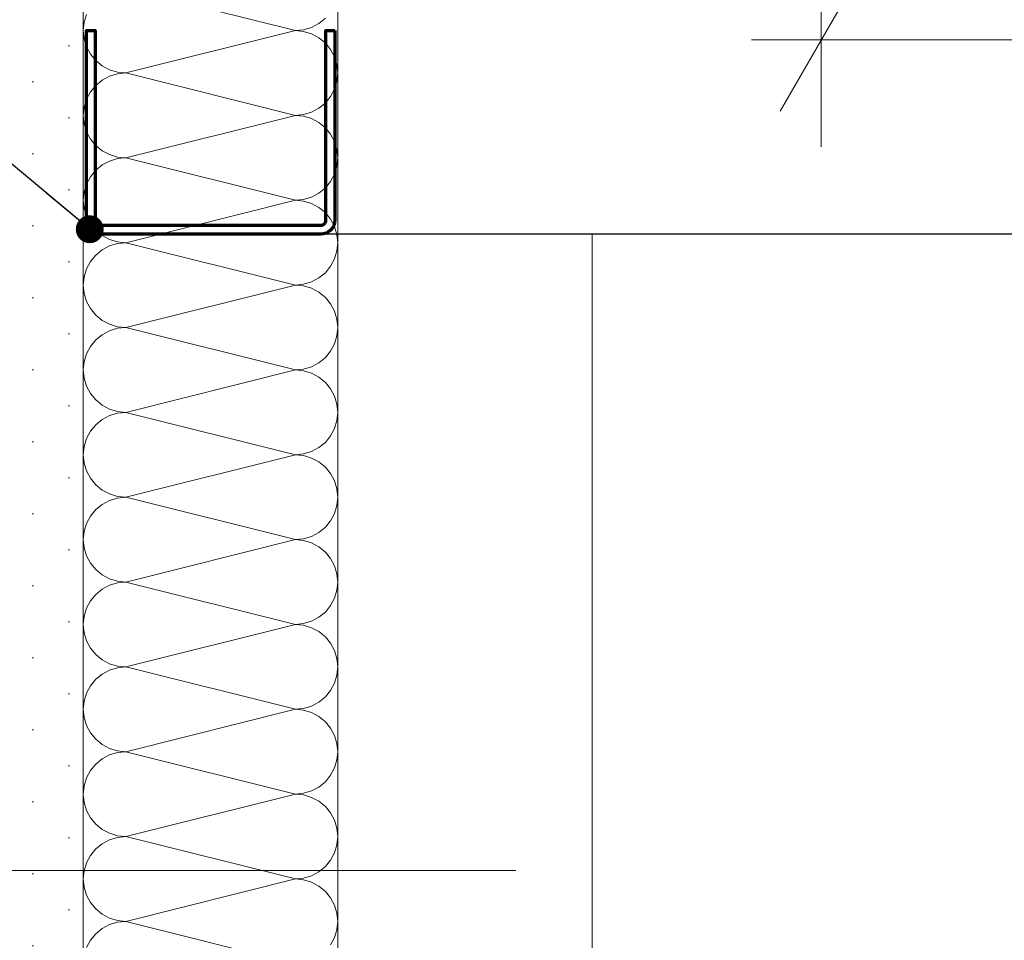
# Model space of a CAD drawing. Header units: metres. Extents: x -3.5 to 65.3, y -10.9 to 16.7.
# Tile 150 of 184: x 44.382 to 44.576, y 5.396 to 5.577. Entities that reach past the tile are written whole.
import ezdxf

# ---------------------------------------------------------------- set-up
doc = ezdxf.new("R2010")
doc.units = ezdxf.units.M
doc.header["$MEASUREMENT"] = 0
for name, pattern in [('DASHED', [0.015, 0.007, -0.008]), ('Untersicht', [0.04, 0.03, -0.01]), ('Wipeout_Contour', [1, 0, -1])]:
    doc.linetypes.add(name, pattern=pattern)
for name, color, linetype in [('102 - Bemaßung_ Beschriftung.Detail_ Ausschnitt', 7, 'Continuous'), ('608 - Struktur.Träger', 7, 'Continuous'), ('660 - Unterkonstruktion.Trockenbau', 7, 'Continuous'), ('Neubau_102 - Bemaßung_ Beschriftung.Detail_ Ausschnitt', 7, 'Continuous'), ('Neubau_606 - Struktur.Wand Innen Ausbau', 7, 'Continuous'), ('Neubau_802 - HKLSE.Sanitär', 7, 'Continuous')]:
    doc.layers.add(name, color=color, linetype=linetype)
doc.styles.add('ERSTELLTER_STIL_1', font='txt')
doc.dimstyles.new('ERSTELLTER_STIL__1', dxfattribs={"dimtxt": 0.04, "dimasz": 0.02128, "dimexe": 0.18, "dimexo": 0.0625, "dimgap": 0, "dimtad": 1, "dimzin": 0, "dimdsep": 46, "dimtxsty": 'ERSTELLTER_STIL_1', "dimblk": 'ARROWHEAD_2', "dimblk1": 'ARROWHEAD_2', "dimblk2": 'ARROWHEAD_2', "dimcen": 0.09, "dimse1": 1, "dimse2": 1, "dimclrd": 7, "dimclre": 7, "dimclrt": 7, "dimazin": 0, "dimtfac": 1, "dimtdec": 4, "dimtmove": 0, "dimatfit": 3, "dimfxl": 1, "dimtolj": 1, "dimtzin": 0, "dimarcsym": 0})
doc.dimstyles.new('ERSTELLTER_STIL__4', dxfattribs={"dimtxt": 0.04, "dimasz": 0.02128, "dimexe": 0.18, "dimexo": 0.0625, "dimgap": 0, "dimtad": 1, "dimtih": 1, "dimtoh": 1, "dimzin": 0, "dimdsep": 46, "dimtxsty": 'ERSTELLTER_STIL_1', "dimblk": 'ARROWHEAD_2', "dimblk1": 'ARROWHEAD_2', "dimblk2": 'ARROWHEAD_2', "dimcen": 0.09, "dimse1": 1, "dimse2": 1, "dimclrd": 7, "dimclre": 7, "dimclrt": 7, "dimazin": 0, "dimtfac": 1, "dimtdec": 4, "dimtmove": 2, "dimatfit": 3, "dimfxl": 1, "dimtolj": 1, "dimtzin": 0, "dimarcsym": 0})
doc.dimstyles.new('ERSTELLTER_STIL__5', dxfattribs={"dimtxt": 0.04, "dimasz": 0.02128, "dimexe": 0.18, "dimexo": 0.0625, "dimgap": 0, "dimtad": 1, "dimtih": 1, "dimtoh": 1, "dimzin": 0, "dimdsep": 46, "dimtxsty": 'ERSTELLTER_STIL_1', "dimblk": 'ARROWHEAD_2', "dimblk1": 'ARROWHEAD_2', "dimblk2": 'ARROWHEAD_2', "dimcen": 0.09, "dimclrd": 7, "dimclre": 7, "dimclrt": 7, "dimazin": 0, "dimtfac": 1, "dimtdec": 4, "dimtmove": 0, "dimatfit": 3, "dimfxl": 1, "dimtolj": 1, "dimtzin": 0, "dimarcsym": 0})
doc.dimstyles.new('ERSTELLTER_STIL__7', dxfattribs={"dimtxt": 0.18, "dimasz": 0.010944, "dimexe": 0.18, "dimexo": 0.0625, "dimgap": 0, "dimtad": 0, "dimtih": 1, "dimtoh": 1, "dimdec": 4, "dimzin": 0, "dimdsep": 46, "dimcen": 0.09, "dimadec": 0, "dimazin": 0, "dimtfac": 1, "dimtdec": 4, "dimtmove": 0, "dimatfit": 3, "dimldrblk": 'ARROWHEAD_11', "dimfxl": 1, "dimtolj": 1, "dimtzin": 0, "dimarcsym": 0})

# ---------------------------------------------------------------- blocks, each defined once
blk = doc.blocks.new('*X69')
at = {"layer": 'Neubau_606 - Struktur.Wand Innen Ausbau', "color": 7, "linetype": 'Continuous', "lineweight": 5}
for p, q in [((44.40332, 5.58333), (44.43665, 5.575)), ((44.39562, 5.57819), (44.39515, 5.57663)), ((44.39515, 5.57663), (44.39499, 5.575)), ((44.43828, 5.57516), (44.43984, 5.57563)), ((44.43984, 5.57563), (44.44128, 5.5764)), ((44.44128, 5.5764), (44.44255, 5.57744)), ((44.39499, 5.575), (44.39515, 5.57337)), ((44.40332, 5.56667), (44.43665, 5.575)), ((44.43665, 5.575), (44.43828, 5.57516)), ((44.43828, 5.57484), (44.43665, 5.575)), ((44.43984, 5.57437), (44.43828, 5.57484)), ((44.44128, 5.5736), (44.43984, 5.57437)), ((44.39515, 5.57337), (44.39562, 5.57181)), ((44.39562, 5.57181), (44.39639, 5.57037)), ((44.44255, 5.57256), (44.44128, 5.5736)), ((44.44358, 5.5713), (44.44255, 5.57256)), ((44.39639, 5.57037), (44.39743, 5.56911)), ((44.44435, 5.56986), (44.44358, 5.5713)), ((44.44483, 5.56829), (44.44435, 5.56986)), ((44.39743, 5.56911), (44.39869, 5.56807)), ((44.39869, 5.56807), (44.40013, 5.5673)), ((44.44499, 5.56667), (44.44483, 5.56829)), ((44.40013, 5.56603), (44.39869, 5.56526)), ((44.40013, 5.5673), (44.4017, 5.56683)), ((44.4017, 5.56651), (44.40013, 5.56603)), ((44.4017, 5.56683), (44.40332, 5.56667)), ((44.40332, 5.56667), (44.4017, 5.56651)), ((44.40332, 5.56667), (44.43665, 5.55833)), ((44.44483, 5.56504), (44.44499, 5.56667)), ((44.39743, 5.56423), (44.39639, 5.56296)), ((44.39869, 5.56526), (44.39743, 5.56423)), ((44.44435, 5.56348), (44.44483, 5.56504)), ((44.39639, 5.56296), (44.39562, 5.56152)), ((44.44358, 5.56204), (44.44435, 5.56348)), ((44.39562, 5.56152), (44.39515, 5.55996)), ((44.44128, 5.55974), (44.44255, 5.56077)), ((44.44255, 5.56077), (44.44358, 5.56204)), ((44.39515, 5.55996), (44.39499, 5.55833)), ((44.39499, 5.55833), (44.39515, 5.55671)), ((44.40332, 5.55), (44.43665, 5.55833)), ((44.43665, 5.55833), (44.43828, 5.55849)), ((44.43828, 5.55817), (44.43665, 5.55833)), ((44.43828, 5.55849), (44.43984, 5.55897)), ((44.43984, 5.55897), (44.44128, 5.55974)), ((44.39515, 5.55671), (44.39562, 5.55514)), ((44.43984, 5.5577), (44.43828, 5.55817)), ((44.44128, 5.55693), (44.43984, 5.5577)), ((44.44255, 5.55589), (44.44128, 5.55693)), ((44.39562, 5.55514), (44.39639, 5.5537)), ((44.44358, 5.55463), (44.44255, 5.55589)), ((44.44435, 5.55319), (44.44358, 5.55463)), ((44.39639, 5.5537), (44.39743, 5.55244)), ((44.39743, 5.55244), (44.39869, 5.5514)), ((44.44483, 5.55163), (44.44435, 5.55319)), ((44.39869, 5.5514), (44.40013, 5.55063)), ((44.40013, 5.55063), (44.4017, 5.55016)), ((44.44499, 5.55), (44.44483, 5.55163)), ((44.39869, 5.5486), (44.39743, 5.54756)), ((44.40013, 5.54937), (44.39869, 5.5486)), ((44.4017, 5.54984), (44.40013, 5.54937)), ((44.4017, 5.55016), (44.40332, 5.55)), ((44.40332, 5.55), (44.4017, 5.54984)), ((44.40332, 5.55), (44.43665, 5.54167)), ((44.44483, 5.54837), (44.44499, 5.55)), ((44.39743, 5.54756), (44.39639, 5.5463)), ((44.44358, 5.54537), (44.44435, 5.54681)), ((44.44435, 5.54681), (44.44483, 5.54837)), ((44.39562, 5.54486), (44.39515, 5.54329)), ((44.39639, 5.5463), (44.39562, 5.54486)), ((44.44255, 5.54411), (44.44358, 5.54537)), ((44.39515, 5.54329), (44.39499, 5.54167)), ((44.43984, 5.5423), (44.44128, 5.54307)), ((44.44128, 5.54307), (44.44255, 5.54411)), ((44.39499, 5.54167), (44.39515, 5.54004)), ((44.40332, 5.53333), (44.43665, 5.54167)), ((44.43665, 5.54167), (44.43828, 5.54183)), ((44.43828, 5.54151), (44.43665, 5.54167)), ((44.43828, 5.54183), (44.43984, 5.5423)), ((44.43984, 5.54103), (44.43828, 5.54151)), ((44.44128, 5.54026), (44.43984, 5.54103)), ((44.39515, 5.54004), (44.39562, 5.53848)), ((44.44255, 5.53923), (44.44128, 5.54026)), ((44.44358, 5.53796), (44.44255, 5.53923)), ((44.39562, 5.53848), (44.39639, 5.53704)), ((44.39639, 5.53704), (44.39743, 5.53577)), ((44.44435, 5.53652), (44.44358, 5.53796)), ((44.39743, 5.53577), (44.39869, 5.53474)), ((44.44483, 5.53496), (44.44435, 5.53652)), ((44.39869, 5.53474), (44.40013, 5.53397)), ((44.40013, 5.53397), (44.4017, 5.53349)), ((44.4017, 5.53317), (44.40013, 5.5327)), ((44.4017, 5.53349), (44.40332, 5.53333)), ((44.40332, 5.53333), (44.4017, 5.53317)), ((44.40332, 5.53333), (44.43665, 5.525)), ((44.44499, 5.53333), (44.44483, 5.53496)), ((44.44483, 5.53171), (44.44499, 5.53333)), ((44.39869, 5.53193), (44.39743, 5.53089)), ((44.40013, 5.5327), (44.39869, 5.53193)), ((44.44435, 5.53014), (44.44483, 5.53171)), ((44.39639, 5.52963), (44.39562, 5.52819)), ((44.39743, 5.53089), (44.39639, 5.52963)), ((44.44358, 5.5287), (44.44435, 5.53014)), ((44.39562, 5.52819), (44.39515, 5.52663)), ((44.44128, 5.5264), (44.44255, 5.52744)), ((44.44255, 5.52744), (44.44358, 5.5287)), ((44.39515, 5.52663), (44.39499, 5.525)), ((44.43828, 5.52516), (44.43984, 5.52563)), ((44.43984, 5.52563), (44.44128, 5.5264)), ((44.39499, 5.525), (44.39515, 5.52337)), ((44.40332, 5.51667), (44.43665, 5.525)), ((44.43665, 5.525), (44.43828, 5.52516)), ((44.43828, 5.52484), (44.43665, 5.525)), ((44.43984, 5.52437), (44.43828, 5.52484)), ((44.44128, 5.5236), (44.43984, 5.52437)), ((44.44255, 5.52256), (44.44128, 5.5236)), ((44.39515, 5.52337), (44.39562, 5.52181)), ((44.39562, 5.52181), (44.39639, 5.52037)), ((44.44358, 5.5213), (44.44255, 5.52256)), ((44.39639, 5.52037), (44.39743, 5.51911)), ((44.44435, 5.51986), (44.44358, 5.5213)), ((44.44483, 5.51829), (44.44435, 5.51986)), ((44.39743, 5.51911), (44.39869, 5.51807)), ((44.39869, 5.51807), (44.40013, 5.5173)), ((44.44499, 5.51667), (44.44483, 5.51829)), ((44.40013, 5.51603), (44.39869, 5.51526)), ((44.40013, 5.5173), (44.4017, 5.51683)), ((44.4017, 5.51651), (44.40013, 5.51603)), ((44.4017, 5.51683), (44.40332, 5.51667)), ((44.40332, 5.51667), (44.4017, 5.51651)), ((44.40332, 5.51667), (44.43665, 5.50833)), ((44.44483, 5.51504), (44.44499, 5.51667)), ((44.39743, 5.51423), (44.39639, 5.51296)), ((44.39869, 5.51526), (44.39743, 5.51423)), ((44.44435, 5.51348), (44.44483, 5.51504)), ((44.39639, 5.51296), (44.39562, 5.51152)), ((44.44255, 5.51077), (44.44358, 5.51204)), ((44.44358, 5.51204), (44.44435, 5.51348)), ((44.39515, 5.50996), (44.39499, 5.50833)), ((44.39562, 5.51152), (44.39515, 5.50996)), ((44.44128, 5.50974), (44.44255, 5.51077)), ((44.39499, 5.50833), (44.39515, 5.50671)), ((44.40332, 5.5), (44.43665, 5.50833)), ((44.43665, 5.50833), (44.43828, 5.50849)), ((44.43828, 5.50817), (44.43665, 5.50833)), ((44.43828, 5.50849), (44.43984, 5.50897)), ((44.43984, 5.5077), (44.43828, 5.50817)), ((44.43984, 5.50897), (44.44128, 5.50974)), ((44.39515, 5.50671), (44.39562, 5.50514)), ((44.44128, 5.50693), (44.43984, 5.5077)), ((44.44255, 5.50589), (44.44128, 5.50693)), ((44.39562, 5.50514), (44.39639, 5.5037)), ((44.44358, 5.50463), (44.44255, 5.50589)), ((44.44435, 5.50319), (44.44358, 5.50463)), ((44.39639, 5.5037), (44.39743, 5.50244)), ((44.39743, 5.50244), (44.39869, 5.5014)), ((44.44483, 5.50163), (44.44435, 5.50319)), ((44.39869, 5.5014), (44.40013, 5.50063)), ((44.40013, 5.50063), (44.4017, 5.50016)), ((44.44499, 5.5), (44.44483, 5.50163)), ((44.39869, 5.4986), (44.39743, 5.49756)), ((44.40013, 5.49937), (44.39869, 5.4986)), ((44.4017, 5.49984), (44.40013, 5.49937)), ((44.4017, 5.50016), (44.40332, 5.5)), ((44.40332, 5.5), (44.4017, 5.49984)), ((44.40332, 5.5), (44.43665, 5.49167)), ((44.44435, 5.49681), (44.44483, 5.49837)), ((44.44483, 5.49837), (44.44499, 5.5)), ((44.39743, 5.49756), (44.39639, 5.4963)), ((44.44358, 5.49537), (44.44435, 5.49681)), ((44.39562, 5.49486), (44.39515, 5.49329)), ((44.39639, 5.4963), (44.39562, 5.49486)), ((44.44255, 5.49411), (44.44358, 5.49537)), ((44.39515, 5.49329), (44.39499, 5.49167)), ((44.43984, 5.4923), (44.44128, 5.49307)), ((44.44128, 5.49307), (44.44255, 5.49411)), ((44.39499, 5.49167), (44.39515, 5.49004)), ((44.40332, 5.48333), (44.43665, 5.49167)), ((44.43665, 5.49167), (44.43828, 5.49183)), ((44.43828, 5.49151), (44.43665, 5.49167)), ((44.43828, 5.49183), (44.43984, 5.4923)), ((44.43984, 5.49103), (44.43828, 5.49151)), ((44.44128, 5.49026), (44.43984, 5.49103)), ((44.39515, 5.49004), (44.39562, 5.48848)), ((44.44255, 5.48923), (44.44128, 5.49026)), ((44.44358, 5.48796), (44.44255, 5.48923)), ((44.39562, 5.48848), (44.39639, 5.48704)), ((44.39639, 5.48704), (44.39743, 5.48577)), ((44.44435, 5.48652), (44.44358, 5.48796)), ((44.39743, 5.48577), (44.39869, 5.48474)), ((44.39869, 5.48474), (44.40013, 5.48397)), ((44.44483, 5.48496), (44.44435, 5.48652)), ((44.44499, 5.48333), (44.44483, 5.48496)), ((44.40013, 5.48397), (44.4017, 5.48349)), ((44.4017, 5.48317), (44.40013, 5.4827)), ((44.4017, 5.48349), (44.40332, 5.48333)), ((44.40332, 5.48333), (44.4017, 5.48317)), ((44.40332, 5.48333), (44.43665, 5.475)), ((44.44483, 5.48171), (44.44499, 5.48333)), ((44.39743, 5.48089), (44.39639, 5.47963)), ((44.39869, 5.48193), (44.39743, 5.48089)), ((44.40013, 5.4827), (44.39869, 5.48193)), ((44.44435, 5.48014), (44.44483, 5.48171)), ((44.39639, 5.47963), (44.39562, 5.47819)), ((44.44358, 5.4787), (44.44435, 5.48014)), ((44.39562, 5.47819), (44.39515, 5.47663)), ((44.44128, 5.4764), (44.44255, 5.47744)), ((44.44255, 5.47744), (44.44358, 5.4787)), ((44.39515, 5.47663), (44.39499, 5.475)), ((44.43665, 5.475), (44.43828, 5.47516)), ((44.43828, 5.47516), (44.43984, 5.47563)), ((44.43984, 5.47563), (44.44128, 5.4764)), ((44.39499, 5.475), (44.39515, 5.47337)), ((44.39515, 5.47337), (44.39562, 5.47181)), ((44.40332, 5.46667), (44.43665, 5.475)), ((44.43828, 5.47484), (44.43665, 5.475)), ((44.43984, 5.47437), (44.43828, 5.47484)), ((44.44128, 5.4736), (44.43984, 5.47437)), ((44.44255, 5.47256), (44.44128, 5.4736)), ((44.39562, 5.47181), (44.39639, 5.47037)), ((44.44358, 5.4713), (44.44255, 5.47256)), ((44.44435, 5.46986), (44.44358, 5.4713)), ((44.39639, 5.47037), (44.39743, 5.46911)), ((44.44483, 5.46829), (44.44435, 5.46986)), ((44.39743, 5.46911), (44.39869, 5.46807)), ((44.39869, 5.46807), (44.40013, 5.4673)), ((44.40013, 5.4673), (44.4017, 5.46683)), ((44.44499, 5.46667), (44.44483, 5.46829)), ((44.40013, 5.46603), (44.39869, 5.46526)), ((44.4017, 5.46651), (44.40013, 5.46603)), ((44.4017, 5.46683), (44.40332, 5.46667)), ((44.40332, 5.46667), (44.4017, 5.46651)), ((44.40332, 5.46667), (44.43665, 5.45833)), ((44.44483, 5.46504), (44.44499, 5.46667)), ((44.39743, 5.46423), (44.39639, 5.46296)), ((44.39869, 5.46526), (44.39743, 5.46423)), ((44.44358, 5.46204), (44.44435, 5.46348)), ((44.44435, 5.46348), (44.44483, 5.46504)), ((44.39562, 5.46152), (44.39515, 5.45996)), ((44.39639, 5.46296), (44.39562, 5.46152)), ((44.44255, 5.46077), (44.44358, 5.46204)), ((44.39515, 5.45996), (44.39499, 5.45833)), ((44.43984, 5.45897), (44.44128, 5.45974)), ((44.44128, 5.45974), (44.44255, 5.46077)), ((44.39499, 5.45833), (44.39515, 5.45671)), ((44.40332, 5.45), (44.43665, 5.45833)), ((44.43665, 5.45833), (44.43828, 5.45849)), ((44.43828, 5.45817), (44.43665, 5.45833)), ((44.43828, 5.45849), (44.43984, 5.45897)), ((44.43984, 5.4577), (44.43828, 5.45817)), ((44.44128, 5.45693), (44.43984, 5.4577)), ((44.39515, 5.45671), (44.39562, 5.45514)), ((44.44255, 5.45589), (44.44128, 5.45693)), ((44.44358, 5.45463), (44.44255, 5.45589)), ((44.39562, 5.45514), (44.39639, 5.4537)), ((44.44435, 5.45319), (44.44358, 5.45463)), ((44.39639, 5.4537), (44.39743, 5.45244)), ((44.39743, 5.45244), (44.39869, 5.4514)), ((44.44483, 5.45163), (44.44435, 5.45319)), ((44.39869, 5.4514), (44.40013, 5.45063)), ((44.40013, 5.45063), (44.4017, 5.45016)), ((44.4017, 5.45016), (44.40332, 5.45)), ((44.40332, 5.45), (44.4017, 5.44984)), ((44.40332, 5.45), (44.43665, 5.44167)), ((44.44499, 5.45), (44.44483, 5.45163)), ((44.44483, 5.44837), (44.44499, 5.45)), ((44.39869, 5.4486), (44.39743, 5.44756)), ((44.40013, 5.44937), (44.39869, 5.4486)), ((44.4017, 5.44984), (44.40013, 5.44937)), ((44.44435, 5.44681), (44.44483, 5.44837)), ((44.39639, 5.4463), (44.39562, 5.44486)), ((44.39743, 5.44756), (44.39639, 5.4463)), ((44.44358, 5.44537), (44.44435, 5.44681)), ((44.39562, 5.44486), (44.39515, 5.44329)), ((44.44128, 5.44307), (44.44255, 5.44411)), ((44.44255, 5.44411), (44.44358, 5.44537)), ((44.39515, 5.44329), (44.39499, 5.44167)), ((44.43828, 5.44183), (44.43984, 5.4423)), ((44.43984, 5.4423), (44.44128, 5.44307)), ((44.39499, 5.44167), (44.39515, 5.44004)), ((44.40332, 5.43333), (44.43665, 5.44167)), ((44.43665, 5.44167), (44.43828, 5.44183)), ((44.43828, 5.44151), (44.43665, 5.44167)), ((44.43984, 5.44103), (44.43828, 5.44151)), ((44.44128, 5.44026), (44.43984, 5.44103)), ((44.44255, 5.43923), (44.44128, 5.44026)), ((44.39515, 5.44004), (44.39562, 5.43848)), ((44.39562, 5.43848), (44.39639, 5.43704)), ((44.44358, 5.43796), (44.44255, 5.43923)), ((44.39639, 5.43704), (44.39743, 5.43577)), ((44.44435, 5.43652), (44.44358, 5.43796)), ((44.44483, 5.43496), (44.44435, 5.43652)), ((44.39743, 5.43577), (44.39869, 5.43474)), ((44.39869, 5.43474), (44.40013, 5.43397)), ((44.44499, 5.43333), (44.44483, 5.43496)), ((44.40013, 5.4327), (44.39869, 5.43193)), ((44.40013, 5.43397), (44.4017, 5.43349)), ((44.4017, 5.43317), (44.40013, 5.4327)), ((44.4017, 5.43349), (44.40332, 5.43333)), ((44.40332, 5.43333), (44.4017, 5.43317)), ((44.40332, 5.43333), (44.43665, 5.425)), ((44.44483, 5.43171), (44.44499, 5.43333)), ((44.39743, 5.43089), (44.39639, 5.42963)), ((44.39869, 5.43193), (44.39743, 5.43089)), ((44.44435, 5.43014), (44.44483, 5.43171)), ((44.39639, 5.42963), (44.39562, 5.42819)), ((44.44255, 5.42744), (44.44358, 5.4287)), ((44.44358, 5.4287), (44.44435, 5.43014)), ((44.39562, 5.42819), (44.39515, 5.42663)), ((44.44128, 5.4264), (44.44255, 5.42744)), ((44.39515, 5.42663), (44.39499, 5.425)), ((44.39499, 5.425), (44.39515, 5.42337)), ((44.40332, 5.41667), (44.43665, 5.425)), ((44.43665, 5.425), (44.43828, 5.42516)), ((44.43828, 5.42484), (44.43665, 5.425)), ((44.43828, 5.42516), (44.43984, 5.42563)), ((44.43984, 5.42437), (44.43828, 5.42484)), ((44.43984, 5.42563), (44.44128, 5.4264)), ((44.39515, 5.42337), (44.39562, 5.42181)), ((44.44128, 5.4236), (44.43984, 5.42437)), ((44.44255, 5.42256), (44.44128, 5.4236)), ((44.39562, 5.42181), (44.39639, 5.42037)), ((44.44358, 5.4213), (44.44255, 5.42256)), ((44.44435, 5.41986), (44.44358, 5.4213)), ((44.39639, 5.42037), (44.39743, 5.41911)), ((44.39743, 5.41911), (44.39869, 5.41807)), ((44.44483, 5.41829), (44.44435, 5.41986)), ((44.39869, 5.41807), (44.40013, 5.4173)), ((44.40013, 5.4173), (44.4017, 5.41683)), ((44.44499, 5.41667), (44.44483, 5.41829)), ((44.39869, 5.41526), (44.39743, 5.41423)), ((44.40013, 5.41603), (44.39869, 5.41526)), ((44.4017, 5.41651), (44.40013, 5.41603)), ((44.4017, 5.41683), (44.40332, 5.41667)), ((44.40332, 5.41667), (44.4017, 5.41651)), ((44.40332, 5.41667), (44.43665, 5.40833)), ((44.44483, 5.41504), (44.44499, 5.41667)), ((44.39743, 5.41423), (44.39639, 5.41296)), ((44.44358, 5.41204), (44.44435, 5.41348)), ((44.44435, 5.41348), (44.44483, 5.41504)), ((44.39562, 5.41152), (44.39515, 5.40996)), ((44.39639, 5.41296), (44.39562, 5.41152)), ((44.44255, 5.41077), (44.44358, 5.41204)), ((44.39515, 5.40996), (44.39499, 5.40833)), ((44.43984, 5.40897), (44.44128, 5.40974)), ((44.44128, 5.40974), (44.44255, 5.41077)), ((44.39499, 5.40833), (44.39515, 5.40671)), ((44.40332, 5.4), (44.43665, 5.40833)), ((44.43665, 5.40833), (44.43828, 5.40849)), ((44.43828, 5.40817), (44.43665, 5.40833)), ((44.43828, 5.40849), (44.43984, 5.40897)), ((44.43984, 5.4077), (44.43828, 5.40817)), ((44.44128, 5.40693), (44.43984, 5.4077)), ((44.39515, 5.40671), (44.39562, 5.40514)), ((44.44255, 5.40589), (44.44128, 5.40693)), ((44.44358, 5.40463), (44.44255, 5.40589)), ((44.39562, 5.40514), (44.39639, 5.4037)), ((44.39639, 5.4037), (44.39743, 5.40244)), ((44.44435, 5.40319), (44.44358, 5.40463)), ((44.39743, 5.40244), (44.39869, 5.4014)), ((44.44483, 5.40163), (44.44435, 5.40319)), ((44.44499, 5.4), (44.44483, 5.40163)), ((44.39869, 5.4014), (44.40013, 5.40063)), ((44.40013, 5.40063), (44.4017, 5.40016)), ((44.4017, 5.39984), (44.40013, 5.39937)), ((44.4017, 5.40016), (44.40332, 5.4)), ((44.40332, 5.4), (44.4017, 5.39984)), ((44.40332, 5.4), (44.43665, 5.39167)), ((44.44483, 5.39837), (44.44499, 5.4)), ((44.39869, 5.3986), (44.39743, 5.39756)), ((44.40013, 5.39937), (44.39869, 5.3986)), ((44.44435, 5.39681), (44.44483, 5.39837)), ((44.39639, 5.3963), (44.39562, 5.39486)), ((44.39743, 5.39756), (44.39639, 5.3963)), ((44.44358, 5.39537), (44.44435, 5.39681))]:
    blk.add_line(p, q, dxfattribs=at)
blk = doc.blocks.new('*D300')
at = {"layer": '102 - Bemaßung_ Beschriftung.Detail_ Ausschnitt', "color": 7, "linetype": 'Continuous', "lineweight": 5}
for p, q in [((44.25599, 5.54308), (44.28399, 5.52692)), ((44.29099, 5.535), (44.24899, 5.535)), ((44.26999, 5.035), (44.26999, 5.535)), ((44.25599, 5.04308), (44.28399, 5.02692)), ((44.29099, 5.035), (44.24899, 5.035))]:
    blk.add_line(p, q, dxfattribs=at)
at = {"color": 254, "linetype": 'Wipeout_Contour', "lineweight": 0, "ltscale": 178.237078}
blk.add_wipeout([(44.26949, 5.24715), (44.26949, 5.32285), (44.21449, 5.32285), (44.21449, 5.24715)], dxfattribs=at).dxf.layer = '102 - Bemaßung_ Beschriftung.Detail_ Ausschnitt'
at = {"layer": '102 - Bemaßung_ Beschriftung.Detail_ Ausschnitt', "color": 7, "lineweight": 5, "insert": (44.26199, 5.25465), "char_height": 0.04, "attachment_point": 7, "rotation": 90, "style": 'ERSTELLTER_STIL_1'}
blk.add_mtext('\\A1;{\\pql;\\fArial|b0|i0|c0|p38;50}', dxfattribs=at)
blk = doc.blocks.new('ARROWHEAD_2')
at = {"color": 0, "linetype": 'Continuous', "lineweight": 0}
for p, q in [((-0.3781, -0.655), (0.3781, 0.655)), ((0, 0), (-1, 0))]:
    blk.add_line(p, q, dxfattribs=at)
blk = doc.blocks.new('*D301')
at = {"layer": '102 - Bemaßung_ Beschriftung.Detail_ Ausschnitt', "color": 7, "linetype": 'Continuous', "lineweight": 5}
for p, q in [((44.26999, 5.76), (44.26999, 5.77369)), ((44.28399, 5.75192), (44.25599, 5.76808)), ((44.29099, 5.76), (44.24899, 5.76)), ((44.26999, 5.535), (44.26999, 5.76)), ((44.25599, 5.54308), (44.28399, 5.52692)), ((44.29099, 5.535), (44.24899, 5.535))]:
    blk.add_line(p, q, dxfattribs=at)
at = {"layer": '102 - Bemaßung_ Beschriftung.Detail_ Ausschnitt', "color": 7, "lineweight": 5, "insert": (44.26242, 5.60713), "char_height": 0.04, "attachment_point": 7, "rotation": 90, "style": 'ERSTELLTER_STIL_1'}
blk.add_mtext('\\A1;{\\pql;\\fArial|b0|i0|c0|p38;22\\fArial|b0|i0|c0|p38;\\A1{\\H.66x;\\S5^  ;}}', dxfattribs=at)
blk = doc.blocks.new('*D359')
at = {"layer": '102 - Bemaßung_ Beschriftung.Detail_ Ausschnitt', "color": 7, "linetype": 'Continuous', "lineweight": 5}
for p, q in [((43.81399, 4.68416), (43.81399, 4.72616)), ((44.36999, 4.68416), (44.36999, 4.72616)), ((43.82208, 4.71916), (43.80591, 4.69116)), ((44.36191, 4.69116), (44.37807, 4.71916)), ((43.81399, 4.70516), (44.36999, 4.70516)), ((44.36999, 4.70516), (44.38368, 4.70516))]:
    blk.add_line(p, q, dxfattribs=at)
at = {"layer": '102 - Bemaßung_ Beschriftung.Detail_ Ausschnitt', "color": 7, "lineweight": 5, "insert": (44.08057, 4.7125), "char_height": 0.04, "attachment_point": 7, "style": 'ERSTELLTER_STIL_1'}
blk.add_mtext('\\A1;{\\pql;\\fArial|b0|i0|c0|p38;55\\fArial|b0|i0|c0|p38;\\A1{\\H.66x;\\S6^  ;}}', dxfattribs=at)
blk = doc.blocks.new('*D420')
at = {"layer": '102 - Bemaßung_ Beschriftung.Detail_ Ausschnitt', "color": 7, "linetype": 'Continuous', "lineweight": 5}
for p, q in [((47.16999, 5.55218), (47.16999, 5.76)), ((44.53999, 5.55218), (44.53999, 5.67501)), ((44.54807, 5.58718), (44.5319, 5.55918)), ((47.16191, 5.55918), (47.17807, 5.58718)), ((44.5263, 5.57318), (44.53999, 5.57318)), ((44.53999, 5.57318), (47.16999, 5.57318)), ((47.16999, 5.57318), (47.18368, 5.57318))]:
    blk.add_line(p, q, dxfattribs=at)
at = {"color": 254, "linetype": 'Wipeout_Contour', "lineweight": 0, "ltscale": 184.793655}
blk.add_wipeout([(45.79428, 5.57368), (45.9157, 5.57368), (45.9157, 5.62868), (45.79428, 5.62868)], dxfattribs=at).dxf.layer = '102 - Bemaßung_ Beschriftung.Detail_ Ausschnitt'
at = {"layer": '102 - Bemaßung_ Beschriftung.Detail_ Ausschnitt', "color": 7, "lineweight": 5, "insert": (45.80178, 5.58118), "char_height": 0.04, "attachment_point": 7, "style": 'ERSTELLTER_STIL_1'}
blk.add_mtext('\\A1;{\\pql;\\fArial|b0|i0|c0|p38;2,63}', dxfattribs=at)
blk = doc.blocks.new('ARROWHEAD_11')
at = {"color": 0, "linetype": 'Continuous', "lineweight": 0}
blk.add_line((0, 0), (-1, 0), dxfattribs=at)
at = {"color": 0, "linetype": 'Continuous', "lineweight": 0, "const_width": 0.25, "flags": 128}
blk.add_lwpolyline([(-0.125, 0, 1), (0.125, 0, 1)], format="xyb", close=True, dxfattribs=at)

msp = doc.modelspace()

# ---------------------------------------------------------------- hatches: boundary and pattern name
at = {"layer": 'Neubau_606 - Struktur.Wand Innen Ausbau', "linetype": 'Continuous', "lineweight": 0, "true_color": 0x000000}
h = msp.add_hatch(dxfattribs=at)
h.set_pattern_fill('Gips_0001', color=18, style=0, pattern_type=2)
h.set_pattern_definition([(45, (0, 0), (-0.0070710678, 0.0070710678), [0, -0.01])])
h.paths.add_polyline_path([(44.38249, 5.76), (44.38249, 5.17998), (44.39499, 5.17998), (44.39499, 5.76)])

# ---------------------------------------------------------------- linework, layer by layer
at = {"layer": '608 - Struktur.Träger', "color": 7, "linetype": 'Untersicht', "lineweight": 13}
msp.add_line((0.37999, 5.40998), (61.87999, 5.40998), dxfattribs=at)
at = {"layer": 'Neubau_606 - Struktur.Wand Innen Ausbau', "color": 1, "linetype": 'Continuous', "lineweight": 5}
msp.add_line((44.39499, 5.76), (44.39499, 5.17998), dxfattribs=at)
at = {"layer": 'Neubau_606 - Struktur.Wand Innen Ausbau', "color": 1, "linetype": 'Continuous', "lineweight": 5, "flags": 128}
msp.add_lwpolyline([(44.44499, 5.17998), (44.44499, 5.76)], dxfattribs=at)
at = {"layer": 'Neubau_802 - HKLSE.Sanitär', "color": 1, "linetype": 'Continuous', "lineweight": 9}
for p, q in [((44.49499, 5.535), (44.39499, 5.535)), ((44.39499, 5.535), (44.39499, 5.035)), ((44.49499, 5.535), (44.49499, 5.035))]:
    msp.add_line(p, q, dxfattribs=at)
at = {"layer": 'Neubau_802 - HKLSE.Sanitär', "color": 1, "linetype": 'DASHED', "lineweight": 9, "flags": 128}
for points in [[(44.39499, 5.535), (44.39499, 5.035)], [(44.49499, 5.535), (44.39499, 5.535)], [(44.49499, 5.035), (44.49499, 5.535)]]:
    msp.add_lwpolyline(points, dxfattribs=at)

# ---------------------------------------------------------------- block references
at = {"layer": 'Neubau_606 - Struktur.Wand Innen Ausbau', "color": 1, "lineweight": 13}
msp.add_blockref('*X69', (0, 0), dxfattribs=at)

# ---------------------------------------------------------------- dimensions: what is measured, and where the dimension line sits
at = {"layer": '102 - Bemaßung_ Beschriftung.Detail_ Ausschnitt', "color": 7, "linetype": 'Continuous', "lineweight": 5}
dim = msp.add_linear_dim(base=(47.16999, 5.57318), p1=(44.53999, 5.67501), p2=(47.16999, 5.76), dimstyle='ERSTELLTER_STIL__5', dxfattribs=at)
dim.commit()
dim.dimension.update_dxf_attribs({"geometry": '*D420', "text_midpoint": (45.85373, 5.60118), "dimtype": 160})

# ---------------------------------------------------------------- next in the draw order: dimensions: what is measured, and where the dimension line sits
dim = msp.add_linear_dim(base=(44.26999, 5.535), p1=(44.49499, 5.035), p2=(44.49499, 5.535), angle=90, dimstyle='ERSTELLTER_STIL__1', dxfattribs=at)
dim.commit()
dim.dimension.update_dxf_attribs({"geometry": '*D300', "text_midpoint": (44.24199, 5.28514), "dimtype": 160, "text_rotation": 90})

# ---------------------------------------------------------------- next in the draw order: linework, layer by layer
at = {"layer": '660 - Unterkonstruktion.Trockenbau', "color": 7, "linetype": 'Continuous', "lineweight": 70, "flags": 128}
msp.add_lwpolyline([(44.44439, 5.575), (44.44439, 5.53775, -0.414214), (44.44164, 5.535), (44.39834, 5.535, -0.414214), (44.39559, 5.53775), (44.39559, 5.575), (44.39734, 5.575), (44.39734, 5.53775, 0.414214), (44.39834, 5.53675), (44.44164, 5.53675, 0.414214), (44.44264, 5.53775), (44.44264, 5.575)], format="xyb", close=True, dxfattribs=at)
at = {"layer": '660 - Unterkonstruktion.Trockenbau', "color": 7, "linetype": 'Continuous', "lineweight": 25}
msp.add_lwpolyline([(44.68499, 5.535), (44.39499, 5.535)], dxfattribs=at)

# ---------------------------------------------------------------- next in the draw order: dimensions: what is measured, and where the dimension line sits
at = {"layer": '102 - Bemaßung_ Beschriftung.Detail_ Ausschnitt', "color": 7, "linetype": 'Continuous', "lineweight": 5}
dim = msp.add_linear_dim(base=(44.2699881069, 5.7600000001), p1=(44.4949881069, 5.5350000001), p2=(44.3699881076, 5.7600000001), angle=90, dimstyle='ERSTELLTER_STIL__1', dxfattribs=at)
dim.commit()
dim.dimension.update_dxf_attribs({"geometry": '*D301', "text_midpoint": (44.2419881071, 5.6916465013), "dimtype": 160, "text_rotation": 90})
dim = msp.add_linear_dim(base=(44.36999, 4.70516), p1=(43.81399, 4.91001), p2=(44.36999, 5.76), dimstyle='ERSTELLTER_STIL__4', dxfattribs=at)
dim.commit()
dim.dimension.update_dxf_attribs({"geometry": '*D359', "text_midpoint": (44.16508, 4.73316), "dimtype": 160})

# ---------------------------------------------------------------- next in the draw order: leaders
at = {"layer": 'Neubau_102 - Bemaßung_ Beschriftung.Detail_ Ausschnitt', "color": 1, "linetype": 'Continuous', "lineweight": 13, "annotation_type": 0, "has_hookline": 1, "hookline_direction": 1, "text_width": 0.18278}
msp.add_leader([(44.39625, 5.53597), (44.34999, 5.57457), (44.01828, 5.57457)], dimstyle='ERSTELLTER_STIL__7', dxfattribs=at)

doc.saveas('drawing.dxf')
